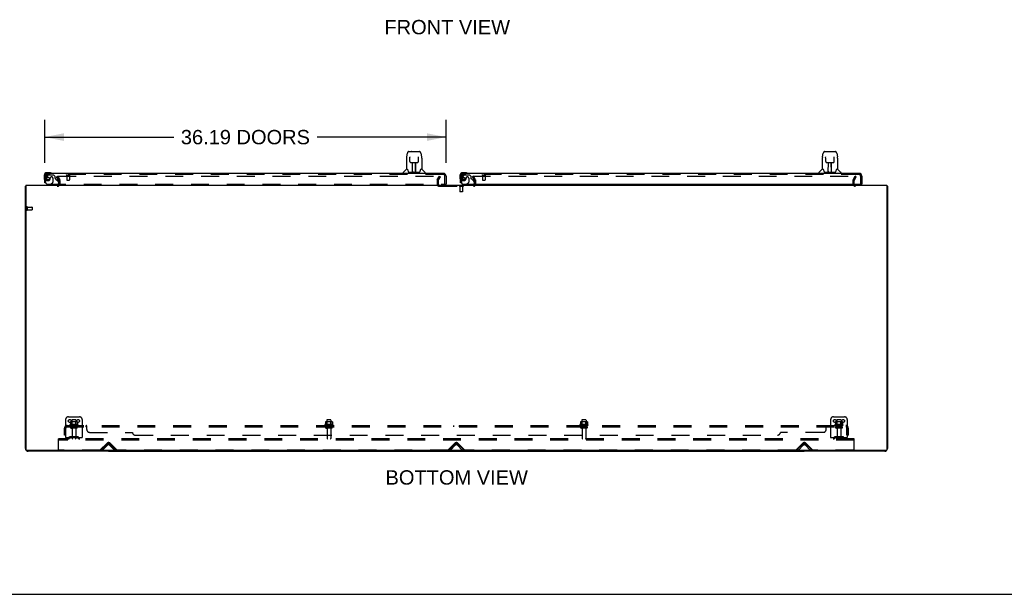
# Model space of a CAD drawing. Header units: inches. Extents: x 0 to 293, y 0 to 190.
# Tile 2 of 65: x 62 to 151, y 0 to 52. Entities that reach past the tile are written whole.
import ezdxf

# ---------------------------------------------------------------- set-up
doc = ezdxf.new("R2010")
doc.units = ezdxf.units.IN
doc.header["$LTSCALE"] = 16.12069
doc.header["$MEASUREMENT"] = 0
doc.linetypes.add('HIDDEN', pattern=[0.2, 0.1, -0.1])
doc.layers.get('0').update_dxf_attribs({"linetype": 'CONTINUOUS'})
for name, color, linetype in [('DEFAULT_2', 8, 'HIDDEN'), ('DIMENSIONS', 7, 'CONTINUOUS'), ('LEFTHAND_DOOR_ASSEMBLY', 7, 'CONTINUOUS'), ('RIGHTHAND_DOOR_ASSEMBLY', 7, 'CONTINUOUS'), ('SUBPANEL', 7, 'CONTINUOUS')]:
    doc.layers.add(name, color=color, linetype=linetype)
doc.styles.get("Standard").update_dxf_attribs({"font": 'arial.ttf'})
doc.dimstyles.new('DIMSTYLE_1', dxfattribs={"dimtxt": 1.293103, "dimasz": 1.724138, "dimexe": 0.09, "dimexo": 0.07, "dimgap": 0.0375, "dimtad": 0, "dimtih": 1, "dimtoh": 1, "dimzin": 4, "dimdsep": 46, "dimtxsty": 'Standard', "dimblk": '_FILLED', "dimblk1": '_FILLED', "dimblk2": '_FILLED', "dimcen": 0.09, "dimadec": 3, "dimazin": 1, "dimtfac": 1, "dimtdec": 3, "dimtofl": 0, "dimtmove": 0, "dimatfit": 3, "dimldrblk": '_FILLED', "dimfxl": 0, "dimtolj": 1, "dimtzin": 4, "dimarcsym": 0})

# ---------------------------------------------------------------- blocks, each defined once
blk = doc.blocks.new('_FILLED')
at = {"color": 0, "linetype": 'ByBlock'}
blk.add_solid([(0, 0), (-1, 0.2), (-1, -0.2)], dxfattribs=at)
blk = doc.blocks.new('*D8')
at = {"layer": 'DIMENSIONS', "color": 2, "linetype": 'Continuous'}
for p, q in [((64.556, 38.923), (64.556, 42.789)), ((100.744, 38.923), (100.744, 42.789)), ((64.556, 41.237), (76.187, 41.237)), ((100.744, 41.237), (89.113, 41.237))]:
    blk.add_line(p, q, dxfattribs=at)
at = {"layer": 'DIMENSIONS', "color": 2, "linetype": 'Continuous', "xscale": 1.724137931, "yscale": 1.724137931, "zscale": 1.724137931, "rotation": 180}
blk.add_blockref('_FILLED', (64.556, 41.237), dxfattribs=at)
at = {"layer": 'DIMENSIONS', "color": 2, "linetype": 'Continuous', "xscale": 1.724137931, "yscale": 1.724137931, "zscale": 1.724137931}
blk.add_blockref('_FILLED', (100.744, 41.237), dxfattribs=at)
at = {"layer": 'DIMENSIONS', "color": 2, "linetype": 'Continuous', "insert": (82.65, 41.884), "char_height": 1.2931, "width": 11.63312, "attachment_point": 2, "line_spacing_factor": 0.9}
blk.add_mtext('36.19 DOORS', dxfattribs=at)

msp = doc.modelspace()

# ---------------------------------------------------------------- linework, layer by layer
at = {"color": 3, "linetype": 'Continuous'}
for p, q in [((62.806, 13.151), (62.806, 36.801)), ((62.858, 36.905), (62.858, 13.017)), ((62.858, 36.905), (140.504, 36.905)), ((140.504, 36.905), (140.504, 13.017)), ((140.556, 36.801), (140.556, 13.151)), ((140.444, 12.957), (62.918, 12.957)), ((70.306, 12.905), (63.053, 12.905)), ((140.31, 12.905), (133.056, 12.905))]:
    msp.add_line(p, q, dxfattribs=at)
at = {"color": 7, "linetype": 'Continuous'}
for p, q in [((62.858, 36.801), (62.806, 36.801)), ((140.504, 36.801), (140.556, 36.801)), ((70.306, 12.957), (70.306, 12.905)), ((70.306, 12.905), (133.056, 12.905)), ((101.681, 12.905), (101.681, 12.957)), ((133.056, 12.957), (133.056, 12.905)), ((0, 0), (293.103, 0))]:
    msp.add_line(p, q, dxfattribs=at)
at = {"color": 3, "linetype": 'Continuous'}
for points in [[(62.858, 36.821), (62.858, 36.821), (62.854, 36.819), (62.85, 36.818), (62.846, 36.817), (62.842, 36.817), (62.838, 36.816), (62.834, 36.815), (62.83, 36.814), (62.827, 36.814), (62.824, 36.813), (62.821, 36.812), (62.818, 36.811), (62.816, 36.81), (62.813, 36.809), (62.811, 36.808), (62.81, 36.807), (62.809, 36.806), (62.808, 36.805), (62.807, 36.804), (62.806, 36.802), (62.806, 36.801)], [(140.504, 36.821), (140.504, 36.821), (140.509, 36.819), (140.513, 36.818), (140.517, 36.817), (140.521, 36.817), (140.525, 36.816), (140.529, 36.815), (140.532, 36.814), (140.536, 36.814), (140.539, 36.813), (140.542, 36.812), (140.544, 36.811), (140.547, 36.81), (140.549, 36.809), (140.551, 36.808), (140.553, 36.807), (140.554, 36.806), (140.555, 36.805), (140.556, 36.804), (140.556, 36.802), (140.556, 36.801)]]:
    msp.add_lwpolyline(points, dxfattribs=at)
for centre, radius, start, end in [((63.053, 36.658), 0.246, 143.91746, 144.66321), ((65.685, 37.047), 0.142, 270, 333.53343), ((137.678, 37.047), 0.142, 206.46657, 270), ((140.31, 36.658), 0.246, 35.33679, 36.08308), ((63.053, 13.151), 0.246, 180, 219.43985), ((62.918, 13.017), 0.06, 180, 270), ((63.053, 13.151), 0.246, 230.56015, 270), ((140.31, 13.151), 0.246, 270, 309.43985), ((140.444, 13.017), 0.06, 270, 360), ((140.31, 13.151), 0.246, 320.56015, 360)]:
    msp.add_arc(centre, radius, start, end, dxfattribs=at)
at = {"layer": 'DEFAULT_2', "color": 8, "linetype": 'HIDDEN'}
for p, q in [((65.627, 37.665), (65.717, 37.717)), ((65.823, 37.326), (65.627, 37.665)), ((65.717, 37.717), (65.913, 37.378)), ((65.763, 37.717), (100.213, 37.717)), ((65.827, 37.047), (65.827, 37.309)), ((65.931, 37.047), (65.931, 37.309)), ((99.931, 37.309), (99.931, 37.02)), ((99.95, 37.378), (100.146, 37.717)), ((100.035, 37.309), (100.035, 37.02)), ((100.04, 37.326), (100.236, 37.665)), ((100.146, 37.717), (100.236, 37.665)), ((103.217, 37.717), (103.127, 37.665)), ((103.323, 37.326), (103.127, 37.665)), ((103.15, 37.717), (137.6, 37.717)), ((103.413, 37.378), (103.217, 37.717)), ((103.327, 37.02), (103.327, 37.309)), ((103.431, 37.02), (103.431, 37.309)), ((137.431, 37.309), (137.431, 37.047)), ((137.45, 37.378), (137.646, 37.717)), ((137.535, 37.309), (137.535, 37.047)), ((137.54, 37.326), (137.736, 37.665)), ((137.736, 37.665), (137.646, 37.717)), ((100.15, 36.801), (103.212, 36.801)), ((101.947, 36.805), (101.947, 36.787)), ((102.284, 36.805), (101.947, 36.805)), ((102.284, 36.787), (101.947, 36.787)), ((101.991, 36.787), (101.991, 36.315)), ((102.239, 36.787), (102.239, 36.315)), ((102.284, 36.805), (102.284, 36.787)), ((102.001, 36.305), (101.991, 36.315)), ((102.239, 36.315), (101.991, 36.315)), ((102.229, 36.305), (102.001, 36.305)), ((102.229, 36.305), (102.239, 36.315)), ((62.91, 34.943), (62.91, 34.659)), ((62.953, 34.943), (62.953, 34.659)), ((62.953, 34.925), (63.4, 34.925)), ((62.953, 34.677), (63.4, 34.677)), ((63.41, 34.915), (63.41, 34.687)), ((66.681, 16.009), (67.681, 16.009)), ((135.681, 16.009), (136.681, 16.009)), ((66.431, 15.759), (66.431, 14.009)), ((67.537, 15.304), (66.825, 15.304)), ((66.847, 15.234), (67.515, 15.234)), ((66.862, 15.549), (66.862, 15.33)), ((67.439, 15.109), (66.924, 15.109)), ((67.437, 15.57), (66.926, 15.57)), ((66.998, 15.55), (66.978, 15.57)), ((66.998, 15.254), (66.978, 15.234)), ((66.994, 15.704), (66.994, 15.109)), ((66.998, 15.254), (66.998, 15.55)), ((67.365, 15.55), (66.998, 15.55)), ((67.365, 15.254), (66.998, 15.254)), ((67.339, 15.734), (67.024, 15.734)), ((67.365, 15.55), (67.385, 15.57)), ((67.365, 15.254), (67.365, 15.55)), ((67.365, 15.254), (67.385, 15.234)), ((67.369, 15.704), (67.369, 15.109)), ((67.5, 15.549), (67.5, 15.33)), ((67.931, 15.759), (67.931, 14.009)), ((90.537, 15.304), (89.825, 15.304)), ((89.847, 15.234), (90.515, 15.234)), ((89.862, 15.549), (89.862, 15.33)), ((90.439, 15.109), (89.924, 15.109)), ((90.437, 15.57), (89.926, 15.57)), ((89.998, 15.55), (89.978, 15.57)), ((89.998, 15.254), (89.978, 15.234)), ((89.994, 15.704), (89.994, 15.109)), ((89.998, 15.254), (89.998, 15.55)), ((90.365, 15.55), (89.998, 15.55)), ((90.365, 15.254), (89.998, 15.254)), ((90.339, 15.734), (90.024, 15.734)), ((90.365, 15.55), (90.385, 15.57)), ((90.365, 15.254), (90.365, 15.55)), ((90.365, 15.254), (90.385, 15.234)), ((90.369, 15.704), (90.369, 15.109)), ((90.5, 15.549), (90.5, 15.33)), ((113.537, 15.304), (112.825, 15.304)), ((112.847, 15.234), (113.515, 15.234)), ((112.862, 15.549), (112.862, 15.33)), ((113.439, 15.109), (112.924, 15.109)), ((113.437, 15.57), (112.926, 15.57)), ((112.998, 15.55), (112.978, 15.57)), ((112.998, 15.254), (112.978, 15.234)), ((112.994, 15.704), (112.994, 15.109)), ((113.365, 15.55), (112.998, 15.55)), ((112.998, 15.254), (112.998, 15.55)), ((113.365, 15.254), (112.998, 15.254)), ((113.339, 15.734), (113.024, 15.734)), ((113.365, 15.55), (113.385, 15.57)), ((113.365, 15.254), (113.365, 15.55)), ((113.365, 15.254), (113.385, 15.234)), ((113.369, 15.704), (113.369, 15.109)), ((113.5, 15.549), (113.5, 15.33)), ((135.431, 15.759), (135.431, 14.009)), ((136.537, 15.304), (135.825, 15.304)), ((135.847, 15.234), (136.515, 15.234)), ((135.862, 15.549), (135.862, 15.33)), ((136.439, 15.109), (135.924, 15.109)), ((136.437, 15.57), (135.926, 15.57)), ((135.998, 15.55), (135.978, 15.57)), ((135.998, 15.254), (135.978, 15.234)), ((135.994, 15.704), (135.994, 15.109)), ((136.365, 15.55), (135.998, 15.55)), ((135.998, 15.254), (135.998, 15.55)), ((136.365, 15.254), (135.998, 15.254)), ((136.339, 15.734), (136.024, 15.734)), ((136.365, 15.55), (136.385, 15.57)), ((136.365, 15.254), (136.365, 15.55)), ((136.365, 15.254), (136.385, 15.234)), ((136.369, 15.704), (136.369, 15.109)), ((136.5, 15.549), (136.5, 15.33)), ((136.931, 15.759), (136.931, 14.009)), ((67.439, 14.999), (66.924, 14.999)), ((67.016, 14.936), (67.016, 14.039)), ((67.346, 14.936), (67.346, 14.039)), ((90.439, 14.999), (89.924, 14.999)), ((90.016, 14.936), (90.016, 14.039)), ((90.346, 14.936), (90.346, 14.039)), ((113.439, 14.999), (112.924, 14.999)), ((113.016, 14.936), (113.016, 14.039)), ((113.346, 14.936), (113.346, 14.039)), ((136.439, 14.999), (135.924, 14.999)), ((136.016, 14.936), (136.016, 14.039)), ((136.346, 14.936), (136.346, 14.039)), ((65.806, 13.905), (65.806, 14.009)), ((137.556, 14.009), (65.806, 14.009)), ((65.806, 13.071), (65.806, 13.905)), ((137.556, 13.905), (65.806, 13.905)), ((67.931, 14.113), (66.431, 14.113)), ((66.774, 14.181), (66.706, 14.132)), ((66.835, 14.097), (66.767, 14.048)), ((67.522, 14.203), (66.841, 14.203)), ((67.522, 14.099), (66.841, 14.099)), ((67.006, 14.203), (67.006, 14.099)), ((67.356, 14.203), (67.356, 14.099)), ((67.528, 14.097), (67.596, 14.048)), ((67.588, 14.181), (67.656, 14.132)), ((69.565, 13.018), (70.174, 13.626)), ((69.702, 13.082), (70.132, 13.512)), ((69.776, 13.009), (70.206, 13.438)), ((70.407, 13.438), (70.837, 13.009)), ((70.439, 13.626), (71.048, 13.018)), ((70.481, 13.512), (70.91, 13.082)), ((100.94, 13.018), (101.549, 13.626)), ((101.077, 13.082), (101.507, 13.512)), ((101.151, 13.009), (101.581, 13.438)), ((101.782, 13.438), (102.212, 13.009)), ((101.814, 13.626), (102.423, 13.018)), ((101.856, 13.512), (102.285, 13.082)), ((132.315, 13.018), (132.924, 13.626)), ((132.452, 13.082), (132.882, 13.512)), ((132.526, 13.009), (132.956, 13.438)), ((133.157, 13.438), (133.587, 13.009)), ((133.189, 13.626), (133.798, 13.018)), ((133.231, 13.512), (133.66, 13.082)), ((136.931, 14.113), (135.431, 14.113)), ((135.774, 14.181), (135.706, 14.132)), ((135.835, 14.097), (135.767, 14.048)), ((136.522, 14.203), (135.841, 14.203)), ((136.522, 14.099), (135.841, 14.099)), ((136.006, 14.203), (136.006, 14.099)), ((136.356, 14.203), (136.356, 14.099)), ((136.528, 14.097), (136.596, 14.048)), ((136.588, 14.181), (136.656, 14.132)), ((137.556, 13.905), (137.556, 14.009)), ((137.556, 13.071), (137.556, 13.905)), ((69.544, 13.009), (65.869, 13.009)), ((69.776, 13.009), (69.702, 13.082)), ((70.837, 13.009), (70.91, 13.082)), ((100.919, 13.009), (71.069, 13.009)), ((101.151, 13.009), (101.077, 13.082)), ((102.212, 13.009), (102.285, 13.082)), ((132.294, 13.009), (102.444, 13.009)), ((132.526, 13.009), (132.452, 13.082)), ((133.587, 13.009), (133.66, 13.082)), ((137.494, 13.009), (133.819, 13.009))]:
    msp.add_line(p, q, dxfattribs=at)
for points in [[(65.743, 37.7), (65.743, 37.702), (65.743, 37.704), (65.744, 37.706), (65.745, 37.707), (65.746, 37.709), (65.747, 37.711), (65.749, 37.712), (65.75, 37.714), (65.752, 37.715), (65.754, 37.716), (65.756, 37.716), (65.758, 37.717), (65.761, 37.717), (65.763, 37.717)], [(65.745, 37.692), (65.744, 37.694), (65.743, 37.696), (65.743, 37.698), (65.743, 37.7), (65.743, 37.7)], [(137.6, 37.717), (137.602, 37.717), (137.604, 37.717), (137.606, 37.716), (137.608, 37.716), (137.61, 37.715), (137.612, 37.714), (137.614, 37.712), (137.615, 37.711), (137.617, 37.709), (137.618, 37.707), (137.619, 37.706), (137.619, 37.704), (137.62, 37.702), (137.62, 37.7)], [(137.62, 37.7), (137.62, 37.7), (137.62, 37.698), (137.619, 37.696), (137.619, 37.694), (137.618, 37.692)], [(66.862, 15.33), (66.862, 15.329), (66.862, 15.328), (66.862, 15.327), (66.861, 15.326), (66.861, 15.325), (66.861, 15.325), (66.86, 15.324), (66.86, 15.324), (66.86, 15.324), (66.859, 15.323), (66.859, 15.323), (66.859, 15.323), (66.858, 15.322), (66.858, 15.322), (66.858, 15.322), (66.858, 15.322), (66.857, 15.322), (66.857, 15.322)], [(66.868, 15.558), (66.867, 15.557), (66.866, 15.556), (66.864, 15.555), (66.864, 15.553), (66.863, 15.552), (66.862, 15.55), (66.862, 15.549)], [(67.494, 15.558), (67.496, 15.557), (67.497, 15.556), (67.498, 15.555), (67.499, 15.553), (67.5, 15.552), (67.5, 15.55), (67.5, 15.549)], [(67.505, 15.322), (67.505, 15.322), (67.505, 15.322), (67.505, 15.322), (67.504, 15.322), (67.504, 15.322), (67.504, 15.323), (67.503, 15.323), (67.503, 15.323), (67.503, 15.324), (67.503, 15.324), (67.502, 15.324), (67.502, 15.325), (67.501, 15.325), (67.501, 15.326), (67.501, 15.327), (67.5, 15.328), (67.5, 15.329), (67.5, 15.33)], [(89.862, 15.33), (89.862, 15.329), (89.862, 15.328), (89.862, 15.327), (89.861, 15.326), (89.861, 15.325), (89.861, 15.325), (89.86, 15.324), (89.86, 15.324), (89.86, 15.324), (89.859, 15.323), (89.859, 15.323), (89.859, 15.323), (89.858, 15.322), (89.858, 15.322), (89.858, 15.322), (89.858, 15.322), (89.857, 15.322), (89.857, 15.322)], [(89.868, 15.558), (89.867, 15.557), (89.866, 15.556), (89.864, 15.555), (89.864, 15.553), (89.863, 15.552), (89.862, 15.55), (89.862, 15.549)], [(90.494, 15.558), (90.496, 15.557), (90.497, 15.556), (90.498, 15.555), (90.499, 15.553), (90.5, 15.552), (90.5, 15.55), (90.5, 15.549)], [(90.505, 15.322), (90.505, 15.322), (90.505, 15.322), (90.505, 15.322), (90.504, 15.322), (90.504, 15.322), (90.504, 15.323), (90.503, 15.323), (90.503, 15.323), (90.503, 15.324), (90.503, 15.324), (90.502, 15.324), (90.502, 15.325), (90.501, 15.325), (90.501, 15.326), (90.501, 15.327), (90.5, 15.328), (90.5, 15.329), (90.5, 15.33)], [(112.862, 15.33), (112.862, 15.329), (112.862, 15.328), (112.862, 15.327), (112.861, 15.326), (112.861, 15.325), (112.861, 15.325), (112.86, 15.324), (112.86, 15.324), (112.86, 15.324), (112.859, 15.323), (112.859, 15.323), (112.859, 15.323), (112.858, 15.322), (112.858, 15.322), (112.858, 15.322), (112.858, 15.322), (112.857, 15.322), (112.857, 15.322)], [(112.868, 15.558), (112.867, 15.557), (112.866, 15.556), (112.864, 15.555), (112.864, 15.553), (112.863, 15.552), (112.862, 15.55), (112.862, 15.549)], [(113.494, 15.558), (113.496, 15.557), (113.497, 15.556), (113.498, 15.555), (113.499, 15.553), (113.5, 15.552), (113.5, 15.55), (113.5, 15.549)], [(113.505, 15.322), (113.505, 15.322), (113.505, 15.322), (113.505, 15.322), (113.504, 15.322), (113.504, 15.322), (113.504, 15.323), (113.503, 15.323), (113.503, 15.323), (113.503, 15.324), (113.503, 15.324), (113.502, 15.324), (113.502, 15.325), (113.501, 15.325), (113.501, 15.326), (113.501, 15.327), (113.5, 15.328), (113.5, 15.329), (113.5, 15.33)], [(135.862, 15.33), (135.862, 15.329), (135.862, 15.328), (135.862, 15.327), (135.861, 15.326), (135.861, 15.325), (135.861, 15.325), (135.86, 15.324), (135.86, 15.324), (135.86, 15.324), (135.859, 15.323), (135.859, 15.323), (135.859, 15.323), (135.858, 15.322), (135.858, 15.322), (135.858, 15.322), (135.858, 15.322), (135.857, 15.322), (135.857, 15.322)], [(135.868, 15.558), (135.867, 15.557), (135.866, 15.556), (135.864, 15.555), (135.864, 15.553), (135.863, 15.552), (135.862, 15.55), (135.862, 15.549)], [(136.494, 15.558), (136.496, 15.557), (136.497, 15.556), (136.498, 15.555), (136.499, 15.553), (136.5, 15.552), (136.5, 15.55), (136.5, 15.549)], [(136.505, 15.322), (136.505, 15.322), (136.505, 15.322), (136.505, 15.322), (136.504, 15.322), (136.504, 15.322), (136.504, 15.323), (136.503, 15.323), (136.503, 15.323), (136.503, 15.324), (136.503, 15.324), (136.502, 15.324), (136.502, 15.325), (136.501, 15.325), (136.501, 15.326), (136.501, 15.327), (136.5, 15.328), (136.5, 15.329), (136.5, 15.33)]]:
    msp.add_lwpolyline(points, dxfattribs=at)
for centre in [(66.806, 15.634), (67.556, 15.634), (135.806, 15.634), (136.556, 15.634)]:
    msp.add_circle(centre, 0.128, dxfattribs=at)
for centre, radius, start, end in [((65.794, 37.309), 0.033, 0, 30), ((65.794, 37.309), 0.137, 0, 30), ((100.068, 37.309), 0.137, 150, 180), ((100.068, 37.309), 0.033, 150, 180), ((103.294, 37.309), 0.033, 0, 30), ((103.294, 37.309), 0.137, 0, 30), ((137.568, 37.309), 0.137, 150, 180), ((137.568, 37.309), 0.033, 150, 180), ((65.685, 37.047), 0.246, 270, 360), ((65.685, 37.047), 0.142, 333.53343, 360), ((100.15, 37.02), 0.219, 180, 270), ((100.15, 37.02), 0.115, 180, 270), ((103.212, 37.02), 0.219, 270, 360), ((103.212, 37.02), 0.115, 270, 360), ((137.678, 37.047), 0.246, 180, 270), ((137.678, 37.047), 0.142, 180, 206.46657), ((62.932, 34.943), 0.0215, 0, 180), ((62.932, 34.659), 0.0215, 180, 360), ((63.4, 34.915), 0.01, 0, 90), ((63.4, 34.687), 0.01, 270, 360), ((66.681, 15.759), 0.25, 90, 180), ((67.681, 15.759), 0.25, 0, 90), ((135.681, 15.759), 0.25, 90, 180), ((136.681, 15.759), 0.25, 0, 90), ((66.847, 15.272), 0.0384, 124.44966, 270), ((67.181, 14.704), 0.698, 117.6814, 120.66313), ((66.926, 15.429), 0.141, 90, 113.95), ((66.924, 15.054), 0.055, 90, 270), ((67.024, 15.704), 0.03, 90, 180), ((67.339, 15.704), 0.03, 0, 90), ((67.437, 15.429), 0.141, 66.05, 90), ((67.439, 15.054), 0.055, 270, 90), ((67.181, 14.704), 0.698, 59.33687, 62.3186), ((67.515, 15.272), 0.0384, 270, 55.55034), ((89.847, 15.272), 0.0384, 124.44966, 270), ((90.181, 14.704), 0.698, 117.6814, 120.66313), ((89.926, 15.429), 0.141, 90, 113.95), ((89.924, 15.054), 0.055, 90, 270), ((90.024, 15.704), 0.03, 90, 180), ((90.339, 15.704), 0.03, 0, 90), ((90.437, 15.429), 0.141, 66.05, 90), ((90.439, 15.054), 0.055, 270, 90), ((90.181, 14.704), 0.698, 59.33687, 62.3186), ((90.515, 15.272), 0.0384, 270, 55.55034), ((112.847, 15.272), 0.0384, 124.44966, 270), ((113.181, 14.704), 0.698, 117.6814, 120.66313), ((112.926, 15.429), 0.141, 90, 113.95), ((112.924, 15.054), 0.055, 90, 270), ((113.024, 15.704), 0.03, 90, 180), ((113.339, 15.704), 0.03, 0, 90), ((113.437, 15.429), 0.141, 66.05, 90), ((113.439, 15.054), 0.055, 270, 90), ((113.181, 14.704), 0.698, 59.33687, 62.3186), ((113.515, 15.272), 0.0384, 270, 55.55034), ((135.847, 15.272), 0.0384, 124.44966, 270), ((136.181, 14.704), 0.698, 117.6814, 120.66313), ((135.926, 15.429), 0.141, 90, 113.95), ((135.924, 15.054), 0.055, 90, 270), ((136.024, 15.704), 0.03, 90, 180), ((136.339, 15.704), 0.03, 0, 90), ((136.437, 15.429), 0.141, 66.05, 90), ((136.439, 15.054), 0.055, 270, 90), ((136.181, 14.704), 0.698, 59.33687, 62.3186), ((136.515, 15.272), 0.0384, 270, 55.55034), ((66.954, 14.936), 0.0625, 0, 90), ((67.409, 14.936), 0.0625, 90, 180), ((89.954, 14.936), 0.0625, 0, 90), ((90.409, 14.936), 0.0625, 90, 180), ((112.954, 14.936), 0.0625, 0, 90), ((113.409, 14.936), 0.0625, 90, 180), ((135.954, 14.936), 0.0625, 0, 90), ((136.409, 14.936), 0.0625, 90, 180), ((66.645, 14.217), 0.104, 270, 305.75389), ((66.645, 14.217), 0.208, 270, 305.75389), ((66.841, 14.089), 0.114, 90, 125.75389), ((66.841, 14.089), 0.01, 90, 125.75389), ((67.046, 14.039), 0.03, 180, 270), ((67.316, 14.039), 0.03, 270, 360), ((67.522, 14.089), 0.114, 54.24611, 90), ((67.522, 14.089), 0.01, 54.24611, 90), ((67.717, 14.217), 0.208, 234.24611, 270), ((67.717, 14.217), 0.104, 234.24611, 270), ((70.306, 13.338), 0.246, 45, 135), ((70.306, 13.494), 0.188, 45, 135), ((70.306, 13.338), 0.142, 45, 135), ((90.046, 14.039), 0.03, 180, 270), ((90.316, 14.039), 0.03, 270, 360), ((101.681, 13.338), 0.246, 45, 135), ((101.681, 13.494), 0.188, 45, 135), ((101.681, 13.338), 0.142, 45, 135), ((113.046, 14.039), 0.03, 180, 270), ((113.316, 14.039), 0.03, 270, 360), ((133.056, 13.338), 0.246, 45, 135), ((133.056, 13.494), 0.188, 45, 135), ((133.056, 13.338), 0.142, 45, 135), ((135.645, 14.217), 0.104, 270, 305.75389), ((135.645, 14.217), 0.208, 270, 305.75389), ((135.841, 14.089), 0.114, 90, 125.75389), ((135.841, 14.089), 0.01, 90, 125.75389), ((136.046, 14.039), 0.03, 180, 270), ((136.316, 14.039), 0.03, 270, 360), ((136.522, 14.089), 0.114, 54.24611, 90), ((136.522, 14.089), 0.01, 54.24611, 90), ((136.717, 14.217), 0.208, 234.24611, 270), ((136.717, 14.217), 0.104, 234.24611, 270), ((65.869, 13.071), 0.0625, 180, 270), ((69.544, 13.039), 0.03, 270, 315), ((71.069, 13.039), 0.03, 225, 270), ((100.919, 13.039), 0.03, 270, 315), ((102.444, 13.039), 0.03, 225, 270), ((132.294, 13.039), 0.03, 270, 315), ((133.819, 13.039), 0.03, 225, 270), ((137.494, 13.071), 0.0625, 270, 360)]:
    msp.add_arc(centre, radius, start, end, dxfattribs=at)
at = {"layer": 'LEFTHAND_DOOR_ASSEMBLY', "color": 7, "linetype": 'Continuous'}
for p, q in [((97.18, 39.329), (97.18, 38.357)), ((97.195, 39.471), (97.26, 39.777)), ((97.384, 39.931), (98.268, 39.931)), ((97.471, 39.931), (97.469, 39.931)), ((97.481, 39.457), (97.481, 39.454)), ((97.481, 39.454), (97.481, 39.451)), ((97.481, 39.451), (97.481, 39.446)), ((97.481, 39.446), (97.481, 39.439)), ((97.484, 39.308), (97.481, 39.439)), ((97.489, 39.025), (97.484, 39.308)), ((97.631, 39.951), (97.611, 39.931)), ((97.631, 39.951), (98.107, 39.951)), ((98.107, 39.951), (98.127, 39.931)), ((98.249, 39.025), (98.256, 39.438)), ((98.256, 39.446), (98.257, 39.451)), ((98.256, 39.438), (98.256, 39.446)), ((98.268, 39.931), (98.354, 39.931)), ((98.478, 39.777), (98.543, 39.471)), ((98.548, 39.441), (98.543, 39.471)), ((98.558, 39.328), (98.558, 38.357)), ((97.174, 38.351), (96.876, 38.053)), ((97.253, 38.357), (97.18, 38.357)), ((97.249, 38.357), (97.255, 38.346)), ((97.316, 38.192), (97.33, 38.145)), ((97.489, 39.025), (97.49, 39.012)), ((97.569, 38.947), (97.689, 38.947)), ((97.72, 38.101), (97.734, 38.948)), ((97.725, 38.948), (98.013, 38.948)), ((97.727, 38.532), (97.727, 38.948)), ((97.73, 38.723), (97.727, 38.723)), ((97.73, 38.711), (97.727, 38.711)), ((97.995, 38.081), (97.98, 38.948)), ((98.011, 38.723), (97.984, 38.723)), ((98.011, 38.711), (97.984, 38.711)), ((97.988, 38.483), (98.011, 38.483)), ((98.011, 38.479), (97.988, 38.479)), ((98.011, 38.081), (98.011, 38.948)), ((98.049, 38.947), (98.169, 38.947)), ((98.482, 38.346), (98.487, 38.355)), ((98.558, 38.357), (98.485, 38.357)), ((98.564, 38.351), (98.861, 38.053)), ((64.496, 37.76), (64.496, 37.504)), ((64.496, 37.504), (64.499, 37.466)), ((64.556, 37.76), (64.556, 37.716)), ((65.016, 38.023), (64.759, 38.023)), ((64.803, 37.963), (64.759, 37.963)), ((65.054, 38.02), (65.016, 38.023)), ((96.865, 37.963), (96.865, 38.025)), ((97.33, 38.145), (97.333, 38.136)), ((97.383, 38.081), (98.355, 38.081)), ((97.72, 38.153), (97.72, 38.127)), ((97.727, 38.081), (97.727, 38.085)), ((97.994, 38.127), (97.994, 38.153)), ((98.404, 38.135), (98.407, 38.145)), ((98.873, 37.963), (98.873, 38.025)), ((64.632, 37.109), (64.556, 37.109)), ((65.067, 36.984), (64.998, 36.944)), ((64.998, 36.905), (64.998, 36.944)), ((100.682, 36.984), (100.744, 36.984))]:
    msp.add_line(p, q, dxfattribs=at)
at = {"layer": 'LEFTHAND_DOOR_ASSEMBLY', "color": 3, "linetype": 'Continuous'}
for p, q in [((64.556, 37.109), (64.556, 37.716)), ((100.497, 37.963), (64.803, 37.963)), ((100.744, 37.716), (100.744, 36.984))]:
    msp.add_line(p, q, dxfattribs=at)
at = {"layer": 'LEFTHAND_DOOR_ASSEMBLY', "color": 8, "linetype": 'HIDDEN'}
for p, q in [((64.66, 37.109), (64.66, 37.716)), ((64.836, 37.804), (64.735, 37.66)), ((100.497, 37.859), (64.803, 37.859)), ((64.901, 37.838), (65.352, 37.838)), ((65.057, 37.548), (65.057, 37.559)), ((65.188, 37.646), (65.155, 37.646)), ((65.286, 37.548), (65.286, 37.168)), ((65.478, 37.712), (65.352, 37.838)), ((65.478, 37.712), (65.478, 37.533)), ((65.537, 37.474), (65.756, 37.255)), ((66.518, 37.816), (66.802, 37.816)), ((66.536, 37.816), (66.536, 37.369)), ((66.546, 37.359), (66.774, 37.359)), ((66.784, 37.816), (66.784, 37.369)), ((100.64, 36.984), (100.64, 37.716)), ((64.66, 37.109), (64.632, 37.109)), ((64.848, 36.984), (100.682, 36.984)), ((65.628, 36.905), (64.998, 36.905)), ((65.067, 36.984), (65.236, 37.082)), ((65.785, 37.184), (65.785, 37.062))]:
    msp.add_line(p, q, dxfattribs=at)
at = {"layer": 'LEFTHAND_DOOR_ASSEMBLY', "color": 7, "linetype": 'Continuous'}
for points in [[(97.195, 39.471), (97.189, 39.441), (97.184, 39.401), (97.181, 39.361), (97.18, 39.329)], [(97.384, 39.931), (97.381, 39.931), (97.367, 39.93), (97.354, 39.926), (97.342, 39.921), (97.331, 39.915), (97.32, 39.907), (97.311, 39.898), (97.303, 39.888), (97.296, 39.877), (97.29, 39.866), (97.284, 39.854), (97.278, 39.84), (97.273, 39.825), (97.268, 39.808), (97.263, 39.79), (97.26, 39.777)], [(97.481, 39.46), (97.481, 39.46), (97.481, 39.46), (97.481, 39.46), (97.481, 39.46), (97.481, 39.459), (97.481, 39.458), (97.481, 39.457)], [(98.257, 39.451), (98.257, 39.454), (98.257, 39.456), (98.257, 39.457), (98.257, 39.458), (98.257, 39.459), (98.257, 39.46), (98.257, 39.46)], [(98.478, 39.777), (98.475, 39.79), (98.47, 39.809), (98.465, 39.825), (98.46, 39.84), (98.454, 39.854), (98.448, 39.866), (98.441, 39.878), (98.434, 39.888), (98.426, 39.898), (98.417, 39.907), (98.406, 39.915), (98.395, 39.922), (98.382, 39.927), (98.369, 39.93), (98.356, 39.931), (98.354, 39.931)], [(98.558, 39.328), (98.557, 39.362), (98.554, 39.401), (98.548, 39.441)], [(97.255, 38.346), (97.269, 38.318), (97.284, 38.282), (97.3, 38.24), (97.316, 38.192)], [(97.49, 39.012), (97.493, 38.999), (97.499, 38.988), (97.506, 38.977), (97.515, 38.968), (97.525, 38.96), (97.535, 38.954), (97.547, 38.95), (97.559, 38.948), (97.568, 38.947)], [(97.689, 38.947), (97.693, 38.947), (97.701, 38.947), (97.71, 38.948)], [(97.71, 38.948), (97.718, 38.948), (97.725, 38.948)], [(98.013, 38.948), (98.021, 38.948), (98.029, 38.948)], [(98.029, 38.948), (98.037, 38.947), (98.045, 38.947), (98.049, 38.947)], [(98.17, 38.947), (98.18, 38.948), (98.192, 38.95), (98.203, 38.955), (98.214, 38.961), (98.224, 38.969), (98.232, 38.978), (98.239, 38.989), (98.245, 39.001), (98.248, 39.013), (98.249, 39.025)], [(98.407, 38.145), (98.422, 38.191), (98.437, 38.238), (98.453, 38.281), (98.468, 38.317), (98.482, 38.346)], [(97.333, 38.136), (97.338, 38.123), (97.343, 38.113), (97.348, 38.104)], [(97.348, 38.104), (97.353, 38.097), (97.359, 38.091), (97.365, 38.086), (97.373, 38.083), (97.38, 38.081), (97.383, 38.081)], [(98.355, 38.081), (98.357, 38.081), (98.364, 38.082), (98.372, 38.086), (98.378, 38.091), (98.384, 38.097), (98.39, 38.104)], [(98.39, 38.104), (98.395, 38.112), (98.4, 38.123), (98.404, 38.135)]]:
    msp.add_lwpolyline(points, dxfattribs=at)
at = {"layer": 'LEFTHAND_DOOR_ASSEMBLY', "color": 8, "linetype": 'HIDDEN'}
msp.add_circle((64.86, 37.496), 0.12, dxfattribs=at)
at = {"layer": 'LEFTHAND_DOOR_ASSEMBLY', "color": 7, "linetype": 'Continuous'}
for centre, radius, start, end in [((97.188, 38.337), 0.0197, 97.5, 135), ((98.55, 38.337), 0.0197, 45, 82.5), ((64.759, 37.76), 0.263, 90, 180), ((64.746, 37.504), 0.25, 180, 210.88989), ((64.545, 37.383), 0.015, 210.88989, 263.62041), ((64.541, 37.383), 0.015, 276.37959, 360), ((64.759, 37.76), 0.203, 90, 180), ((65.016, 37.773), 0.25, 59.11011, 90), ((65.136, 37.978), 0.015, 270, 353.62041), ((65.136, 37.975), 0.015, 6.37959, 59.11011), ((96.904, 38.025), 0.0394, 135, 180), ((97.739, 38.101), 0.0197, 179, 269.92316), ((97.975, 38.101), 0.0197, 270.07713, 1), ((98.833, 38.025), 0.0394, 0, 45), ((65.628, 37.062), 0.157, 270, 330.16967)]:
    msp.add_arc(centre, radius, start, end, dxfattribs=at)
at = {"layer": 'LEFTHAND_DOOR_ASSEMBLY', "color": 3, "linetype": 'Continuous'}
for centre, radius, start, end in [((64.803, 37.716), 0.246, 90, 180), ((100.497, 37.716), 0.246, 0, 90), ((100.682, 37.004), 0.02, 270, 360)]:
    msp.add_arc(centre, radius, start, end, dxfattribs=at)
at = {"layer": 'LEFTHAND_DOOR_ASSEMBLY', "color": 8, "linetype": 'HIDDEN'}
for centre, radius, start, end in [((64.803, 37.716), 0.142, 90, 180), ((64.86, 37.496), 0.187, 163.15611, 342.15176), ((65.05, 37.438), 0.386, 144.9, 163.15611), ((64.901, 37.759), 0.079, 90, 144.9), ((64.664, 37.559), 0.393, 342.07023, 358.3395), ((65.155, 37.548), 0.098, 90, 180), ((65.188, 37.548), 0.098, 0, 90), ((65.517, 37.533), 0.039, 180, 248.39038), ((65.466, 37.404), 0.1, 45, 68.39038), ((66.518, 37.837), 0.0215, 90, 270), ((66.546, 37.369), 0.01, 180, 270), ((66.774, 37.369), 0.01, 270, 360), ((66.802, 37.837), 0.0215, 270, 90), ((100.497, 37.716), 0.142, 0, 90), ((64.848, 37.234), 0.25, 180, 270), ((65.186, 37.168), 0.1, 300.09201, 360), ((65.685, 37.184), 0.1, 0, 45), ((65.628, 37.062), 0.157, 330.16967, 360)]:
    msp.add_arc(centre, radius, start, end, dxfattribs=at)
at = {"layer": 'LEFTHAND_DOOR_ASSEMBLY', "color": 7, "linetype": 'Continuous'}
for centre, start_param, end_param in [((97.719, 38.12), -2.940151, -2.835574), ((97.995, 38.12), -3.447611, -3.141593)]:
    msp.add_ellipse(centre, major_axis=(0, 0.0394), ratio=1, start_param=start_param, end_param=end_param, dxfattribs=at)
at = {"layer": 'RIGHTHAND_DOOR_ASSEMBLY', "color": 7, "linetype": 'Continuous'}
for p, q in [((134.68, 39.329), (134.68, 38.357)), ((134.695, 39.471), (134.76, 39.777)), ((134.884, 39.931), (135.768, 39.931)), ((134.971, 39.931), (134.969, 39.931)), ((134.981, 39.457), (134.981, 39.454)), ((134.981, 39.454), (134.981, 39.451)), ((134.981, 39.451), (134.981, 39.446)), ((134.981, 39.446), (134.981, 39.439)), ((134.981, 39.439), (134.981, 39.433)), ((134.984, 39.308), (134.981, 39.433)), ((134.989, 39.025), (134.984, 39.308)), ((135.749, 39.025), (135.756, 39.438)), ((135.756, 39.446), (135.757, 39.451)), ((135.756, 39.438), (135.756, 39.446)), ((135.768, 39.931), (135.854, 39.931)), ((135.978, 39.777), (136.043, 39.471)), ((136.048, 39.441), (136.043, 39.471)), ((136.058, 39.328), (136.058, 38.357)), ((134.674, 38.351), (134.376, 38.053)), ((134.753, 38.357), (134.68, 38.357)), ((134.749, 38.357), (134.755, 38.346)), ((134.816, 38.192), (134.83, 38.145)), ((134.989, 39.025), (134.99, 39.012)), ((135.069, 38.947), (135.189, 38.947)), ((135.22, 38.101), (135.234, 38.948)), ((135.225, 38.948), (135.513, 38.948)), ((135.227, 38.532), (135.227, 38.948)), ((135.233, 38.892), (135.227, 38.892)), ((135.23, 38.723), (135.227, 38.723)), ((135.23, 38.711), (135.227, 38.711)), ((135.495, 38.081), (135.48, 38.948)), ((135.481, 38.892), (135.511, 38.892)), ((135.511, 38.723), (135.484, 38.723)), ((135.511, 38.711), (135.484, 38.711)), ((135.485, 38.948), (135.485, 38.892)), ((135.488, 38.483), (135.511, 38.483)), ((135.511, 38.479), (135.488, 38.479)), ((135.511, 38.081), (135.511, 38.948)), ((135.549, 38.947), (135.669, 38.947)), ((135.982, 38.346), (135.987, 38.355)), ((136.058, 38.357), (135.985, 38.357)), ((136.064, 38.351), (136.361, 38.053)), ((101.996, 37.76), (101.996, 37.504)), ((101.996, 37.504), (101.999, 37.466)), ((102.056, 37.76), (102.056, 37.716)), ((102.516, 38.023), (102.259, 38.023)), ((102.303, 37.963), (102.259, 37.963)), ((102.554, 38.02), (102.516, 38.023)), ((134.365, 37.963), (134.365, 38.025)), ((134.83, 38.145), (134.833, 38.136)), ((134.883, 38.081), (135.855, 38.081)), ((135.22, 38.153), (135.22, 38.127)), ((135.227, 38.081), (135.227, 38.085)), ((135.494, 38.127), (135.494, 38.153)), ((135.904, 38.135), (135.907, 38.145)), ((136.373, 37.963), (136.373, 38.025)), ((102.132, 37.109), (102.056, 37.109)), ((102.567, 36.984), (102.498, 36.944)), ((102.498, 36.905), (102.498, 36.944)), ((138.182, 36.984), (138.244, 36.984))]:
    msp.add_line(p, q, dxfattribs=at)
at = {"layer": 'RIGHTHAND_DOOR_ASSEMBLY', "color": 3, "linetype": 'Continuous'}
for p, q in [((102.056, 37.109), (102.056, 37.716)), ((137.997, 37.963), (102.303, 37.963)), ((138.244, 37.716), (138.244, 36.984)), ((102.348, 36.984), (138.182, 36.984))]:
    msp.add_line(p, q, dxfattribs=at)
at = {"layer": 'RIGHTHAND_DOOR_ASSEMBLY', "color": 8, "linetype": 'HIDDEN'}
for p, q in [((102.16, 37.109), (102.16, 37.716)), ((102.336, 37.804), (102.235, 37.66)), ((137.997, 37.859), (102.303, 37.859)), ((102.401, 37.838), (102.852, 37.838)), ((102.557, 37.548), (102.557, 37.559)), ((102.688, 37.646), (102.655, 37.646)), ((102.786, 37.548), (102.786, 37.168)), ((102.978, 37.712), (102.852, 37.838)), ((102.978, 37.712), (102.978, 37.533)), ((103.037, 37.474), (103.256, 37.255)), ((104.018, 37.816), (104.302, 37.816)), ((104.036, 37.816), (104.036, 37.369)), ((104.046, 37.359), (104.274, 37.359)), ((104.284, 37.816), (104.284, 37.369)), ((138.14, 36.984), (138.14, 37.716)), ((102.16, 37.109), (102.132, 37.109)), ((103.128, 36.905), (102.498, 36.905)), ((102.567, 36.984), (102.736, 37.082)), ((103.285, 37.184), (103.285, 37.062))]:
    msp.add_line(p, q, dxfattribs=at)
at = {"layer": 'RIGHTHAND_DOOR_ASSEMBLY', "color": 7, "linetype": 'Continuous'}
for points in [[(134.695, 39.471), (134.689, 39.441), (134.684, 39.401), (134.681, 39.361), (134.68, 39.329)], [(134.884, 39.931), (134.881, 39.931), (134.867, 39.93), (134.854, 39.926), (134.842, 39.921), (134.831, 39.915), (134.82, 39.907), (134.811, 39.898), (134.803, 39.888), (134.796, 39.877), (134.79, 39.866), (134.784, 39.854), (134.778, 39.84), (134.773, 39.825), (134.768, 39.808), (134.763, 39.79), (134.76, 39.777)], [(134.981, 39.46), (134.981, 39.46), (134.981, 39.46), (134.981, 39.46), (134.981, 39.46), (134.981, 39.459), (134.981, 39.458), (134.981, 39.457)], [(135.757, 39.451), (135.757, 39.454), (135.757, 39.456), (135.757, 39.457), (135.757, 39.458), (135.757, 39.459), (135.757, 39.46), (135.757, 39.46)], [(135.978, 39.777), (135.975, 39.79), (135.97, 39.809), (135.965, 39.825), (135.96, 39.84), (135.954, 39.854), (135.948, 39.866), (135.941, 39.878), (135.934, 39.888), (135.926, 39.898), (135.917, 39.907), (135.906, 39.915), (135.895, 39.922), (135.882, 39.927), (135.869, 39.93), (135.856, 39.931), (135.854, 39.931)], [(136.058, 39.328), (136.057, 39.362), (136.054, 39.401), (136.048, 39.441)], [(134.755, 38.346), (134.769, 38.318), (134.784, 38.282), (134.8, 38.24), (134.816, 38.192)], [(134.99, 39.012), (134.993, 38.999), (134.999, 38.988), (135.006, 38.977), (135.015, 38.968), (135.025, 38.96), (135.035, 38.954), (135.047, 38.95), (135.059, 38.948), (135.068, 38.947)], [(135.189, 38.947), (135.193, 38.947), (135.201, 38.947), (135.21, 38.948)], [(135.21, 38.948), (135.218, 38.948), (135.225, 38.948)], [(135.513, 38.948), (135.521, 38.948), (135.529, 38.948)], [(135.529, 38.948), (135.537, 38.947), (135.545, 38.947), (135.549, 38.947)], [(135.67, 38.947), (135.68, 38.948), (135.692, 38.95), (135.703, 38.955), (135.714, 38.961), (135.724, 38.969), (135.732, 38.978), (135.739, 38.989), (135.745, 39.001), (135.748, 39.013), (135.749, 39.025)], [(135.907, 38.145), (135.922, 38.191), (135.937, 38.238), (135.953, 38.281), (135.968, 38.317), (135.982, 38.346)], [(134.833, 38.136), (134.838, 38.123), (134.843, 38.113), (134.848, 38.104)], [(134.848, 38.104), (134.853, 38.097), (134.859, 38.091), (134.865, 38.086), (134.873, 38.083), (134.88, 38.081), (134.883, 38.081)], [(135.855, 38.081), (135.857, 38.081), (135.864, 38.082), (135.872, 38.086), (135.878, 38.091), (135.884, 38.097), (135.89, 38.104)], [(135.89, 38.104), (135.895, 38.112), (135.9, 38.123), (135.904, 38.135)]]:
    msp.add_lwpolyline(points, dxfattribs=at)
at = {"layer": 'RIGHTHAND_DOOR_ASSEMBLY', "color": 8, "linetype": 'HIDDEN'}
msp.add_circle((102.36, 37.496), 0.101, dxfattribs=at)
at = {"layer": 'RIGHTHAND_DOOR_ASSEMBLY', "color": 7, "linetype": 'Continuous'}
for centre, radius, start, end in [((134.688, 38.337), 0.0197, 97.5, 135), ((136.05, 38.337), 0.0197, 45, 82.5), ((102.259, 37.76), 0.263, 90, 180), ((102.246, 37.504), 0.25, 180, 210.88989), ((102.045, 37.383), 0.015, 210.88989, 263.62041), ((102.041, 37.383), 0.015, 276.37959, 360), ((102.259, 37.76), 0.203, 90, 180), ((102.516, 37.773), 0.25, 59.11011, 90), ((102.636, 37.978), 0.015, 270, 353.62041), ((102.636, 37.975), 0.015, 6.37959, 59.11011), ((134.404, 38.025), 0.0394, 135, 180), ((135.239, 38.101), 0.0197, 179, 269.92316), ((135.475, 38.101), 0.0197, 270.07713, 1), ((136.333, 38.025), 0.0394, 0, 45), ((103.128, 37.062), 0.157, 270, 280.11041), ((103.128, 37.062), 0.157, 291.38216, 330.16967)]:
    msp.add_arc(centre, radius, start, end, dxfattribs=at)
at = {"layer": 'RIGHTHAND_DOOR_ASSEMBLY', "color": 3, "linetype": 'Continuous'}
for centre, radius, start, end in [((102.303, 37.716), 0.246, 90, 180), ((137.997, 37.716), 0.246, 0, 90), ((102.348, 37.234), 0.25, 180, 270), ((138.182, 37.004), 0.02, 270, 360)]:
    msp.add_arc(centre, radius, start, end, dxfattribs=at)
at = {"layer": 'RIGHTHAND_DOOR_ASSEMBLY', "color": 8, "linetype": 'HIDDEN'}
for centre, radius, start, end in [((102.303, 37.716), 0.142, 90, 180), ((102.36, 37.496), 0.187, 163.15611, 342.15176), ((102.55, 37.438), 0.386, 144.9, 163.15611), ((102.401, 37.759), 0.079, 90, 144.9), ((102.164, 37.559), 0.393, 342.07023, 358.3395), ((102.655, 37.548), 0.098, 90, 180), ((102.688, 37.548), 0.098, 0, 90), ((103.017, 37.533), 0.039, 180, 248.39038), ((102.966, 37.404), 0.1, 45, 68.39038), ((104.018, 37.837), 0.0215, 90, 270), ((104.046, 37.369), 0.01, 180, 270), ((104.274, 37.369), 0.01, 270, 360), ((104.302, 37.837), 0.0215, 270, 90), ((137.997, 37.716), 0.142, 0, 90), ((102.686, 37.168), 0.1, 300.09201, 360), ((103.128, 37.062), 0.157, 280.11041, 291.38216), ((103.185, 37.184), 0.1, 0, 45), ((103.128, 37.062), 0.157, 330.16967, 360)]:
    msp.add_arc(centre, radius, start, end, dxfattribs=at)
at = {"layer": 'RIGHTHAND_DOOR_ASSEMBLY', "color": 7, "linetype": 'Continuous'}
for centre, start_param, end_param in [((135.219, 38.12), -2.940151, -2.835574), ((135.495, 38.12), -3.447611, -3.141593)]:
    msp.add_ellipse(centre, major_axis=(0, 0.0394), ratio=1, start_param=start_param, end_param=end_param, dxfattribs=at)
at = {"layer": 'SUBPANEL', "color": 8, "linetype": 'HIDDEN'}
for p, q in [((66.424, 15.18), (66.503, 15.083)), ((66.463, 15.109), (66.463, 15.234)), ((66.463, 15.234), (136.9, 15.234)), ((66.463, 15.109), (136.9, 15.109)), ((66.486, 15.105), (66.486, 15.105)), ((66.931, 15.234), (66.931, 15.109)), ((67.431, 15.234), (67.431, 15.109)), ((67.66, 15.234), (67.66, 15.109)), ((67.941, 15.234), (67.941, 15.109)), ((68.302, 15.109), (68.302, 15.234)), ((68.318, 15.095), (68.315, 15.099)), ((68.327, 15.199), (68.324, 15.207)), ((68.338, 15.18), (68.336, 15.182)), ((68.338, 14.859), (68.338, 15.18)), ((89.931, 15.109), (89.931, 15.234)), ((90.431, 15.109), (90.431, 15.234)), ((101.431, 15.234), (101.431, 15.109)), ((101.931, 15.234), (101.931, 15.109)), ((112.931, 15.109), (112.931, 15.234)), ((113.431, 15.109), (113.431, 15.234)), ((135.025, 14.859), (135.025, 15.18)), ((135.06, 15.109), (135.06, 15.234)), ((135.422, 15.234), (135.422, 15.109)), ((135.703, 15.234), (135.703, 15.109)), ((135.931, 15.234), (135.931, 15.109)), ((136.431, 15.234), (136.431, 15.109)), ((136.939, 15.18), (136.859, 15.083)), ((136.9, 15.109), (136.9, 15.234)), ((136.9, 15.165), (136.9, 15.169)), ((66.338, 14.359), (66.338, 14.997)), ((66.463, 14.609), (66.338, 14.609)), ((66.463, 14.359), (66.338, 14.359)), ((66.463, 14.359), (66.463, 14.997)), ((68.588, 14.609), (72.463, 14.609)), ((72.713, 14.359), (130.65, 14.359)), ((134.775, 14.609), (130.9, 14.609)), ((136.9, 14.359), (136.9, 14.997)), ((136.9, 14.609), (137.025, 14.609)), ((136.9, 14.359), (137.025, 14.359)), ((137.025, 14.997), (137.025, 14.359))]:
    msp.add_line(p, q, dxfattribs=at)
for points in [[(66.424, 15.18), (66.426, 15.182), (66.429, 15.185), (66.431, 15.188), (66.433, 15.192), (66.435, 15.195), (66.437, 15.199), (66.439, 15.203), (66.442, 15.211)], [(66.442, 15.211), (66.444, 15.215), (66.445, 15.218), (66.447, 15.221), (66.449, 15.224), (66.451, 15.227), (66.453, 15.229), (66.455, 15.231), (66.457, 15.233), (66.459, 15.233), (66.461, 15.234), (66.463, 15.234)], [(66.462, 15.168), (66.462, 15.168), (66.462, 15.169), (66.462, 15.169), (66.462, 15.169), (66.462, 15.168), (66.462, 15.168), (66.462, 15.167), (66.463, 15.167), (66.463, 15.166), (66.463, 15.166)], [(66.486, 15.105), (66.485, 15.105), (66.485, 15.105), (66.485, 15.105), (66.485, 15.106), (66.485, 15.106), (66.484, 15.107), (66.484, 15.107), (66.484, 15.108), (66.483, 15.109), (66.483, 15.109), (66.483, 15.11), (66.482, 15.111), (66.482, 15.111), (66.481, 15.112), (66.481, 15.113), (66.481, 15.113), (66.48, 15.114), (66.48, 15.115), (66.48, 15.116), (66.479, 15.116), (66.479, 15.117), (66.478, 15.118), (66.478, 15.119), (66.478, 15.119), (66.477, 15.12), (66.477, 15.121), (66.477, 15.122), (66.476, 15.123), (66.476, 15.124), (66.475, 15.125), (66.475, 15.126), (66.475, 15.127), (66.474, 15.128), (66.474, 15.129), (66.473, 15.13), (66.473, 15.13), (66.473, 15.132), (66.472, 15.133), (66.472, 15.134), (66.471, 15.135), (66.471, 15.136), (66.471, 15.137), (66.47, 15.138), (66.47, 15.139), (66.47, 15.14), (66.469, 15.141), (66.469, 15.142), (66.469, 15.143), (66.468, 15.144), (66.468, 15.145), (66.468, 15.146), (66.467, 15.147), (66.467, 15.148), (66.467, 15.149), (66.466, 15.15), (66.466, 15.151), (66.466, 15.152), (66.466, 15.153), (66.465, 15.154), (66.465, 15.155), (66.465, 15.156), (66.465, 15.157), (66.464, 15.158), (66.464, 15.158), (66.464, 15.159), (66.464, 15.16), (66.464, 15.161), (66.464, 15.162), (66.463, 15.163), (66.463, 15.164), (66.463, 15.164), (66.463, 15.165), (66.463, 15.166), (66.463, 15.167), (66.463, 15.167), (66.463, 15.168), (66.462, 15.168), (66.462, 15.168)], [(66.49, 15.091), (66.486, 15.095), (66.484, 15.097), (66.481, 15.099), (66.479, 15.101), (66.476, 15.103), (66.474, 15.105), (66.471, 15.106), (66.469, 15.107), (66.466, 15.108), (66.464, 15.109), (66.463, 15.109)], [(66.483, 15.109), (66.483, 15.108), (66.483, 15.108), (66.484, 15.107), (66.484, 15.107), (66.485, 15.106), (66.485, 15.106), (66.485, 15.105), (66.485, 15.105), (66.485, 15.105), (66.486, 15.105)], [(68.315, 15.224), (68.313, 15.227), (68.311, 15.229), (68.309, 15.231), (68.307, 15.233), (68.305, 15.233), (68.304, 15.234), (68.302, 15.234)], [(68.305, 15.233), (68.304, 15.234), (68.302, 15.234)], [(68.312, 15.103), (68.31, 15.105), (68.309, 15.106), (68.307, 15.107), (68.305, 15.108), (68.304, 15.109), (68.302, 15.109)], [(68.305, 15.108), (68.304, 15.109), (68.302, 15.109)], [(68.321, 15.215), (68.319, 15.218), (68.317, 15.221), (68.315, 15.224), (68.313, 15.227), (68.311, 15.229), (68.309, 15.231), (68.307, 15.233)], [(68.315, 15.099), (68.313, 15.101), (68.312, 15.103), (68.31, 15.105), (68.309, 15.106), (68.307, 15.107)], [(68.324, 15.207), (68.322, 15.211), (68.321, 15.215)], [(68.336, 15.182), (68.334, 15.185), (68.332, 15.188), (68.331, 15.192), (68.329, 15.195), (68.327, 15.199)], [(135.025, 15.18), (135.027, 15.182), (135.029, 15.185), (135.03, 15.188), (135.032, 15.192), (135.034, 15.195), (135.035, 15.199), (135.039, 15.207)], [(135.037, 15.086), (135.039, 15.087), (135.041, 15.089), (135.042, 15.091), (135.043, 15.093), (135.045, 15.095), (135.048, 15.099)], [(135.039, 15.207), (135.04, 15.211), (135.042, 15.215)], [(135.042, 15.215), (135.044, 15.218), (135.045, 15.221), (135.047, 15.224), (135.049, 15.227), (135.051, 15.229), (135.053, 15.231), (135.055, 15.233), (135.057, 15.233), (135.059, 15.234), (135.06, 15.234)], [(135.047, 15.224), (135.049, 15.227), (135.051, 15.229), (135.053, 15.231), (135.055, 15.233), (135.057, 15.233), (135.059, 15.234), (135.06, 15.234)], [(135.048, 15.099), (135.049, 15.101), (135.051, 15.103), (135.052, 15.105), (135.054, 15.106), (135.056, 15.107), (135.057, 15.108), (135.059, 15.109), (135.06, 15.109)], [(135.051, 15.103), (135.052, 15.105), (135.054, 15.106), (135.056, 15.107), (135.057, 15.108), (135.059, 15.109), (135.06, 15.109)], [(136.9, 15.169), (136.9, 15.169), (136.9, 15.169), (136.9, 15.168), (136.9, 15.168), (136.9, 15.168), (136.9, 15.167), (136.9, 15.166), (136.9, 15.166), (136.9, 15.165), (136.9, 15.164), (136.899, 15.164), (136.899, 15.163), (136.899, 15.162), (136.899, 15.161), (136.899, 15.161), (136.899, 15.16), (136.898, 15.159), (136.898, 15.158), (136.898, 15.157), (136.898, 15.157), (136.898, 15.156), (136.898, 15.155), (136.897, 15.154), (136.897, 15.153), (136.897, 15.153), (136.897, 15.152), (136.896, 15.151), (136.896, 15.15), (136.896, 15.149), (136.896, 15.148), (136.895, 15.147), (136.895, 15.147), (136.895, 15.146), (136.895, 15.145), (136.894, 15.144), (136.894, 15.143), (136.894, 15.142), (136.894, 15.141), (136.893, 15.14), (136.893, 15.139), (136.893, 15.138), (136.892, 15.138), (136.892, 15.137), (136.892, 15.136), (136.891, 15.135), (136.891, 15.134), (136.89, 15.133), (136.89, 15.132), (136.89, 15.131), (136.889, 15.129), (136.889, 15.128), (136.888, 15.127), (136.888, 15.126), (136.888, 15.125), (136.887, 15.124), (136.887, 15.123), (136.886, 15.122), (136.886, 15.121), (136.885, 15.121), (136.885, 15.12), (136.885, 15.119), (136.884, 15.118), (136.884, 15.117), (136.883, 15.116), (136.883, 15.115), (136.882, 15.114), (136.882, 15.114), (136.882, 15.113), (136.881, 15.112), (136.881, 15.111), (136.88, 15.111), (136.88, 15.11), (136.88, 15.109), (136.879, 15.109), (136.879, 15.108), (136.879, 15.107), (136.878, 15.107), (136.878, 15.106), (136.878, 15.106), (136.877, 15.105), (136.877, 15.105), (136.877, 15.105)], [(136.877, 15.095), (136.879, 15.097), (136.881, 15.099), (136.884, 15.101), (136.886, 15.103), (136.889, 15.105), (136.891, 15.106), (136.894, 15.107), (136.896, 15.108), (136.898, 15.109), (136.9, 15.109)], [(136.877, 15.105), (136.877, 15.105), (136.877, 15.105), (136.877, 15.105), (136.877, 15.105), (136.877, 15.105), (136.878, 15.106), (136.878, 15.106), (136.878, 15.107), (136.879, 15.107), (136.879, 15.108), (136.88, 15.108), (136.88, 15.109)], [(136.924, 15.203), (136.92, 15.211), (136.919, 15.215), (136.917, 15.218), (136.915, 15.221), (136.914, 15.224), (136.912, 15.227), (136.91, 15.229), (136.908, 15.231), (136.906, 15.233), (136.904, 15.233), (136.902, 15.234), (136.9, 15.234)], [(136.939, 15.18), (136.936, 15.182), (136.934, 15.185), (136.932, 15.188), (136.929, 15.192), (136.927, 15.195), (136.926, 15.199), (136.924, 15.203)], [(66.503, 15.083), (66.503, 15.083), (66.502, 15.083), (66.501, 15.083), (66.5, 15.083), (66.499, 15.084), (66.497, 15.085), (66.496, 15.086), (66.494, 15.087), (66.492, 15.089), (66.49, 15.091)], [(68.332, 15.083), (68.33, 15.083), (68.328, 15.084), (68.327, 15.085), (68.325, 15.086), (68.323, 15.087), (68.322, 15.089), (68.321, 15.091), (68.319, 15.093), (68.318, 15.095)], [(68.338, 15.083), (68.336, 15.083), (68.334, 15.083), (68.332, 15.083), (68.33, 15.083), (68.328, 15.084), (68.327, 15.085), (68.325, 15.086), (68.323, 15.087), (68.322, 15.089), (68.321, 15.091)], [(68.338, 15.083), (68.336, 15.083), (68.334, 15.083)], [(135.025, 15.083), (135.027, 15.083), (135.029, 15.083), (135.031, 15.083), (135.032, 15.083), (135.034, 15.084), (135.036, 15.085), (135.037, 15.086), (135.039, 15.087), (135.041, 15.089), (135.042, 15.091)], [(135.027, 15.083), (135.029, 15.083), (135.031, 15.083), (135.032, 15.083)], [(136.859, 15.083), (136.86, 15.083), (136.861, 15.083), (136.862, 15.083), (136.863, 15.083), (136.864, 15.084), (136.865, 15.085), (136.867, 15.086), (136.869, 15.087), (136.871, 15.089), (136.872, 15.091), (136.877, 15.095)]]:
    msp.add_lwpolyline(points, dxfattribs=at)
for centre, radius, start, end in [((66.575, 14.997), 0.237, 90, 180), ((66.575, 14.997), 0.112, 90, 180), ((136.788, 14.997), 0.237, 0, 90), ((136.788, 14.997), 0.112, 0, 90), ((68.588, 14.859), 0.25, 180, 270), ((72.713, 14.609), 0.25, 180, 270), ((130.65, 14.609), 0.25, 270, 360), ((134.775, 14.859), 0.25, 270, 360)]:
    msp.add_arc(centre, radius, start, end, dxfattribs=at)

# ---------------------------------------------------------------- texts
at = {"layer": 'DIMENSIONS', "color": 2, "linetype": 'Continuous', "char_height": 1.2931, "attachment_point": 2, "line_spacing_factor": 0.9}
for s, insert, width in [('FRONT VIEW', (100.853, 51.804), 11.31586), ('BOTTOM VIEW', (101.708, 11.187), 12.81566)]:
    msp.add_mtext(s, dxfattribs=dict(at, insert=insert, width=width))

# ---------------------------------------------------------------- dimensions: what is measured, and where the dimension line sits
at = {"layer": 'DIMENSIONS', "color": 2, "linetype": 'Continuous'}
dim = msp.add_linear_dim(base=(64.556, 41.237), p1=(100.744, 38.853), p2=(64.556, 38.853), angle=180, text='<> DOORS', dimstyle='DIMSTYLE_1', dxfattribs=at)
dim.commit()
dim.dimension.update_dxf_attribs({"geometry": '*D8', "text_midpoint": (82.65, 41.237), "dimtype": 160})

doc.saveas('drawing.dxf')
